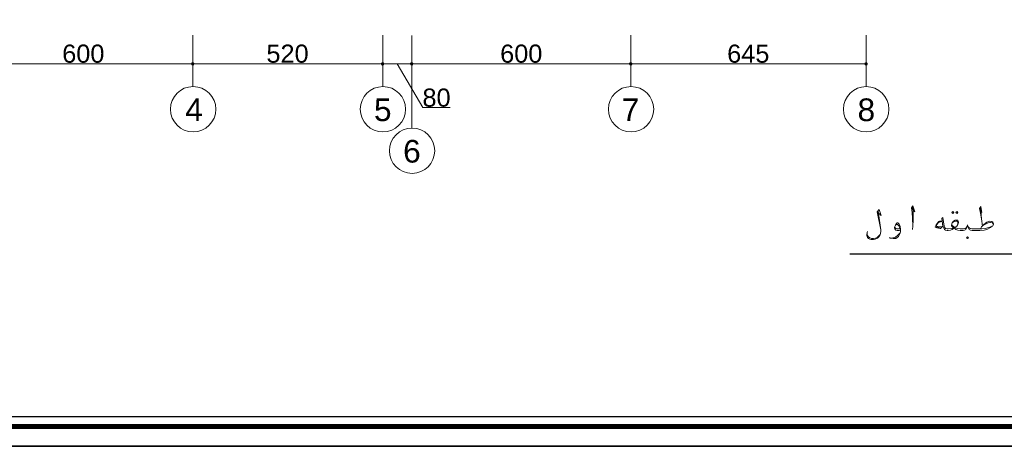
# Model space of a CAD drawing. Header units: metres. Extents: x 5.7 to 89.8, y 4 to 63.5.
# Tile 9 of 32: x 39.6 to 66.6, y 4 to 15.7. Entities that reach past the tile are written whole.
import ezdxf

# ---------------------------------------------------------------- set-up
doc = ezdxf.new("R2010")
doc.units = ezdxf.units.M
doc.header["$MEASUREMENT"] = 0
for name, color, linetype in [('PDF4_ax', 7, 'Continuous'), ('PDF4_dim', 7, 'Continuous'), ('PDF4_KADR', 7, 'Continuous'), ('PDF4_Text', 7, 'Continuous'), ('PDF4_textt', 7, 'Continuous'), ('PDF4_W', 7, 'Continuous')]:
    doc.layers.add(name, color=color, linetype=linetype)
doc.styles.add('PDF Arial', font='arial.ttf')

msp = doc.modelspace()

# ---------------------------------------------------------------- linework, layer by layer
at = {"layer": 'PDF4_ax', "lineweight": 9}
for points in [[(44.355, 15.272), (44.355, 13.866)], [(49.556, 15.272), (49.556, 13.866)], [(50.355, 15.262), (50.355, 12.729)], [(56.355, 15.272), (56.355, 13.866)], [(62.799, 15.272), (62.799, 13.866)]]:
    msp.add_lwpolyline(points, dxfattribs=at)
for centre in [(44.36, 13.245), (49.561, 13.245), (56.36, 13.245), (62.803, 13.245), (50.36, 12.108)]:
    msp.add_circle(centre, 0.621, dxfattribs=at)
at = {"layer": 'PDF4_dim', "lineweight": 20}
for points in [[(44.355, 14.424), (44.355, 15.204)], [(49.556, 14.424), (49.556, 15.204)], [(50.355, 14.424), (50.355, 14.935)], [(56.355, 14.424), (56.355, 14.983)]]:
    msp.add_lwpolyline(points, close=True, dxfattribs=at)
for points in [[(62.799, 14.858), (62.799, 14.424)], [(44.249, 14.492), (38.451, 14.492)], [(49.45, 14.492), (44.451, 14.492)], [(50.249, 14.492), (49.652, 14.492)], [(49.951, 14.492), (50.654, 13.288), (51.405, 13.288)], [(56.249, 14.492), (50.451, 14.492)], [(62.702, 14.492), (56.452, 14.492)]]:
    msp.add_lwpolyline(points, dxfattribs=at)
at = {"layer": 'PDF4_KADR', "lineweight": 25}
for points in [[(5.695, 4.013), (89.785, 4.013), (89.785, 63.476), (5.695, 63.476)], [(5.695, 63.476), (89.785, 63.476), (89.785, 4.013), (5.695, 4.013)], [(6.514, 4.832), (88.841, 4.832), (88.841, 62.657), (6.514, 62.657)]]:
    msp.add_lwpolyline(points, close=True, dxfattribs=at)
at = {"layer": 'PDF4_KADR', "lineweight": 0, "const_width": 0.135}
msp.add_lwpolyline([(6.235, 62.937), (6.235, 4.552), (89.111, 4.552), (89.111, 62.937)], close=True, dxfattribs=at)
at = {"layer": 'PDF4_textt', "lineweight": 20}
for points in [[(64.051, 10.524), (64.137, 10.437), (64.08, 10.601), (64.041, 10.543), (64.06, 10.418), (64.07, 10.264), (64.08, 10.042), (64.07, 9.955)], [(64.08, 10.042), (64.089, 10.206), (64.089, 10.447), (64.08, 10.562)], [(65.91, 10.524), (65.977, 10.418), (65.948, 10.581), (65.91, 10.524), (65.938, 10.398), (65.967, 10.244), (65.987, 10.042)], [(65.967, 10.244), (65.948, 10.466), (65.948, 10.572)], [(63.107, 10.437), (63.213, 10.331), (63.155, 10.495), (63.107, 10.437), (63.203, 9.946), (63.136, 10.456)], [(65.938, 9.965), (65.967, 10.023), (65.987, 10.052), (66.025, 10.09), (66.112, 10.148), (66.189, 10.177), (66.247, 10.167), (66.275, 10.148), (66.295, 10.119), (66.295, 10.09), (66.275, 10.052), (66.256, 10.042), (66.208, 10.004), (66.112, 9.955), (66.035, 9.936), (65.919, 9.927), (65.765, 9.927), (65.707, 9.927), (65.659, 9.936), (65.63, 9.955), (65.611, 9.984), (65.592, 10.033), (65.582, 10.081), (65.572, 10.033), (65.553, 9.984), (65.534, 9.955), (65.495, 9.936), (65.457, 9.927), (65.399, 9.927), (65.38, 9.927), (65.312, 9.936), (65.264, 9.955), (65.235, 9.975), (65.226, 9.994), (65.197, 9.975), (65.158, 9.955), (65.11, 9.936), (65.052, 9.927), (65.033, 9.927), (65.023, 9.927), (64.975, 9.936), (64.946, 9.955), (64.927, 9.984), (64.908, 10.042), (64.879, 10.254), (64.908, 10.283), (64.937, 10.042), (64.946, 10.013), (64.966, 9.984), (64.975, 9.975), (65.023, 9.965), (65.033, 9.965), (65.052, 9.965), (65.139, 9.975), (65.197, 9.994), (65.158, 10.033), (65.139, 10.052), (65.139, 10.071), (65.158, 10.129), (65.197, 10.177), (65.245, 10.206), (65.283, 10.206), (65.303, 10.206), (65.312, 10.196), (65.332, 10.158), (65.332, 10.138), (65.312, 10.09), (65.283, 10.042), (65.235, 10.004), (65.274, 9.984), (65.312, 9.975), (65.38, 9.965), (65.399, 9.965), (65.466, 9.965), (65.515, 9.975), (65.544, 9.994), (65.563, 10.023)], [(63.733, 9.936), (63.694, 9.927), (63.656, 9.927), (63.617, 9.936), (63.608, 9.946), (63.588, 9.965), (63.579, 9.994), (63.579, 10.013), (63.608, 10.071), (63.637, 10.119), (63.656, 10.129), (63.675, 10.129), (63.704, 10.1), (63.733, 10.033), (63.742, 9.955), (63.742, 9.888), (63.723, 9.83), (63.685, 9.763), (63.617, 9.705), (63.54, 9.705), (63.463, 9.715), (63.444, 9.734)], [(63.608, 10.061), (63.617, 10.081), (63.646, 10.09), (63.665, 10.09), (63.694, 10.052), (63.714, 10.013), (63.723, 9.984), (63.742, 9.888), (63.723, 9.85), (63.675, 9.792), (63.608, 9.744), (63.531, 9.724), (63.473, 9.715)], [(63.723, 9.975), (63.685, 9.965), (63.646, 9.965), (63.617, 9.975), (63.598, 9.994), (63.588, 10.023)], [(64.889, 10.167), (64.802, 10.148), (64.773, 10.129), (64.725, 10.061), (64.725, 10.052), (64.735, 10.042), (64.763, 10.033), (64.869, 10.023), (64.908, 10.042), (64.84, 9.975), (64.831, 9.975), (64.735, 9.994), (64.696, 10.013), (64.696, 10.023), (64.725, 10.081), (64.773, 10.148), (64.792, 10.167), (64.812, 10.177), (64.889, 10.177)], [(64.831, 9.994), (64.725, 10.023)], [(65.149, 10.09), (65.158, 10.061), (65.187, 10.042), (65.235, 10.004)], [(65.312, 10.09), (65.312, 10.129), (65.303, 10.167), (65.283, 10.177), (65.264, 10.177), (65.197, 10.158), (65.158, 10.129)], [(65.601, 10.023), (65.621, 9.994), (65.649, 9.975), (65.698, 9.965), (65.765, 9.965), (65.977, 9.965), (66.064, 9.975), (66.16, 10.004), (66.256, 10.042)], [(65.987, 10.052), (66.073, 10.1), (66.15, 10.129), (66.189, 10.138), (66.208, 10.138), (66.266, 10.129), (66.295, 10.09)], [(63.203, 9.946), (63.203, 9.907), (63.194, 9.84), (63.174, 9.782), (63.145, 9.744), (63.116, 9.715), (63.097, 9.705), (63.049, 9.686), (63.001, 9.676), (62.943, 9.676), (62.905, 9.686), (62.866, 9.705), (62.837, 9.734), (62.828, 9.753), (62.818, 9.792), (62.818, 9.811), (62.828, 9.869), (62.837, 9.898)], [(63.194, 9.84), (63.174, 9.801), (63.126, 9.753), (63.059, 9.715), (63.001, 9.705), (62.953, 9.705), (62.905, 9.724), (62.866, 9.753), (62.837, 9.782), (62.828, 9.811), (62.828, 9.84)]]:
    msp.add_lwpolyline(points, dxfattribs=at)
for points in [[(65.178, 10.447), (65.206, 10.418), (65.178, 10.389), (65.149, 10.418)], [(65.293, 10.447), (65.312, 10.418), (65.293, 10.389), (65.264, 10.418)], [(65.582, 9.705), (65.611, 9.724), (65.582, 9.753), (65.553, 9.724)]]:
    msp.add_lwpolyline(points, close=True, dxfattribs=at)
at = {"layer": 'PDF4_textt', "lineweight": 25}
msp.add_lwpolyline([(74.423, 9.272), (62.356, 9.272)], dxfattribs=at)
at = {"layer": 'PDF4_W', "lineweight": 9}
for points in [[(44.297, 14.492), (44.249, 14.492)], [(44.403, 14.492), (44.451, 14.492)], [(49.498, 14.492), (49.45, 14.492)], [(49.604, 14.492), (49.652, 14.492)], [(50.297, 14.492), (50.249, 14.492)], [(50.403, 14.492), (50.451, 14.492)], [(56.298, 14.492), (56.249, 14.492)], [(56.404, 14.492), (56.452, 14.492)], [(62.75, 14.492), (62.702, 14.492)]]:
    msp.add_lwpolyline(points, dxfattribs=at)
at = {"layer": 'PDF4_W', "transparency": 33554559}
for points in [[(44.316, 14.521), (44.355, 14.492), (44.297, 14.492)], [(44.316, 14.521), (44.297, 14.492), (44.355, 14.492)], [(44.297, 14.492), (44.316, 14.453), (44.355, 14.492)], [(44.297, 14.492), (44.355, 14.492), (44.316, 14.453)], [(44.355, 14.54), (44.316, 14.521), (44.355, 14.492)], [(44.355, 14.492), (44.355, 14.54), (44.316, 14.521)], [(44.316, 14.453), (44.355, 14.492), (44.355, 14.434)], [(44.355, 14.492), (44.316, 14.453), (44.355, 14.434)], [(44.355, 14.492), (44.384, 14.521), (44.355, 14.54)], [(44.384, 14.521), (44.355, 14.492), (44.355, 14.54)], [(44.403, 14.492), (44.355, 14.492), (44.384, 14.521)], [(44.403, 14.492), (44.384, 14.521), (44.355, 14.492)], [(44.355, 14.492), (44.355, 14.434), (44.384, 14.453)], [(44.384, 14.453), (44.403, 14.492), (44.355, 14.492)], [(44.355, 14.434), (44.384, 14.453), (44.355, 14.492)], [(44.384, 14.453), (44.355, 14.492), (44.403, 14.492)], [(49.517, 14.521), (49.556, 14.492), (49.498, 14.492)], [(49.517, 14.521), (49.498, 14.492), (49.556, 14.492)], [(49.498, 14.492), (49.517, 14.453), (49.556, 14.492)], [(49.498, 14.492), (49.556, 14.492), (49.517, 14.453)], [(49.556, 14.54), (49.517, 14.521), (49.556, 14.492)], [(49.556, 14.492), (49.556, 14.54), (49.517, 14.521)], [(49.517, 14.453), (49.556, 14.492), (49.556, 14.434)], [(49.556, 14.492), (49.517, 14.453), (49.556, 14.434)], [(49.556, 14.492), (49.585, 14.521), (49.556, 14.54)], [(49.585, 14.521), (49.556, 14.492), (49.556, 14.54)], [(49.604, 14.492), (49.556, 14.492), (49.585, 14.521)], [(49.604, 14.492), (49.585, 14.521), (49.556, 14.492)], [(49.556, 14.492), (49.556, 14.434), (49.585, 14.453)], [(49.585, 14.453), (49.604, 14.492), (49.556, 14.492)], [(49.556, 14.434), (49.585, 14.453), (49.556, 14.492)], [(49.585, 14.453), (49.556, 14.492), (49.604, 14.492)], [(50.317, 14.521), (50.355, 14.492), (50.297, 14.492)], [(50.317, 14.521), (50.297, 14.492), (50.355, 14.492)], [(50.297, 14.492), (50.317, 14.453), (50.355, 14.492)], [(50.297, 14.492), (50.355, 14.492), (50.317, 14.453)], [(50.355, 14.54), (50.317, 14.521), (50.355, 14.492)], [(50.355, 14.492), (50.355, 14.54), (50.317, 14.521)], [(50.317, 14.453), (50.355, 14.492), (50.355, 14.434)], [(50.355, 14.492), (50.317, 14.453), (50.355, 14.434)], [(50.355, 14.492), (50.384, 14.521), (50.355, 14.54)], [(50.384, 14.521), (50.355, 14.492), (50.355, 14.54)], [(50.403, 14.492), (50.355, 14.492), (50.384, 14.521)], [(50.403, 14.492), (50.384, 14.521), (50.355, 14.492)], [(50.355, 14.492), (50.355, 14.434), (50.384, 14.453)], [(50.384, 14.453), (50.403, 14.492), (50.355, 14.492)], [(50.355, 14.434), (50.384, 14.453), (50.355, 14.492)], [(50.384, 14.453), (50.355, 14.492), (50.403, 14.492)], [(56.317, 14.521), (56.355, 14.492), (56.298, 14.492)], [(56.317, 14.521), (56.298, 14.492), (56.355, 14.492)], [(56.298, 14.492), (56.317, 14.453), (56.355, 14.492)], [(56.298, 14.492), (56.355, 14.492), (56.317, 14.453)], [(56.355, 14.54), (56.317, 14.521), (56.355, 14.492)], [(56.355, 14.492), (56.355, 14.54), (56.317, 14.521)], [(56.317, 14.453), (56.355, 14.492), (56.355, 14.434)], [(56.355, 14.492), (56.317, 14.453), (56.355, 14.434)], [(56.355, 14.492), (56.384, 14.521), (56.355, 14.54)], [(56.384, 14.521), (56.355, 14.492), (56.355, 14.54)], [(56.404, 14.492), (56.355, 14.492), (56.384, 14.521)], [(56.404, 14.492), (56.384, 14.521), (56.355, 14.492)], [(56.355, 14.492), (56.355, 14.434), (56.384, 14.453)], [(56.384, 14.453), (56.404, 14.492), (56.355, 14.492)], [(56.355, 14.434), (56.384, 14.453), (56.355, 14.492)], [(56.384, 14.453), (56.355, 14.492), (56.404, 14.492)], [(62.77, 14.521), (62.75, 14.492), (62.799, 14.492)], [(62.75, 14.492), (62.799, 14.492), (62.77, 14.453)], [(62.799, 14.492), (62.799, 14.54), (62.77, 14.521)], [(62.799, 14.492), (62.77, 14.453), (62.799, 14.434)], [(62.837, 14.521), (62.799, 14.492), (62.799, 14.54)], [(62.847, 14.492), (62.837, 14.521), (62.799, 14.492)], [(62.799, 14.434), (62.837, 14.453), (62.799, 14.492)], [(62.837, 14.453), (62.799, 14.492), (62.847, 14.492)]]:
    msp.add_solid(points, dxfattribs=at)

# ---------------------------------------------------------------- texts
at = {"layer": 'PDF4_Text', "attachment_point": 7, "style": 'PDF Arial'}
for s, insert, char_height in [('600', (40.772, 14.512), 0.4964), ('520', (46.368, 14.512), 0.4964), ('600', (52.773, 14.512), 0.4964), ('645', (58.994, 14.512), 0.4964), ('80', (50.644, 13.308), 0.4964), ('4', (44.143, 12.922), 0.62), ('5', (49.315, 12.911), 0.62), ('7', (56.105, 12.922), 0.62), ('8', (62.567, 12.911), 0.62), ('6', (50.114, 11.775), 0.62)]:
    msp.add_mtext(s, dxfattribs=dict(at, insert=insert, char_height=char_height))

doc.saveas('drawing.dxf')
